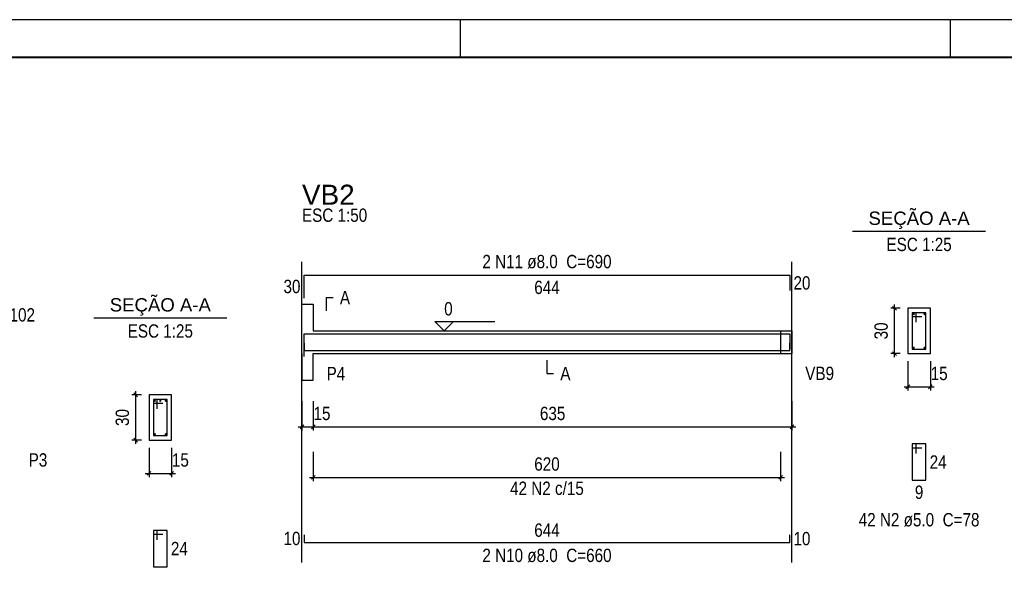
# Model space of a CAD drawing. Extents: x 1874 to 2462, y -2142 to -2023.
# Tile 52 of 74: x 2232 to 2258, y -2038 to -2023. Entities that reach past the tile are written whole.
import ezdxf

# ---------------------------------------------------------------- set-up
doc = ezdxf.new("R2010")
doc.units = 0
doc.header["$LTSCALE"] = 0.1
doc.header["$MEASUREMENT"] = 0
doc.header["$PDMODE"] = 3
doc.header["$PDSIZE"] = 0.1
doc.layers.get('0').update_dxf_attribs({"linetype": 'CONTINUOUS', "lineweight": 25})
doc.layers.get('DEFPOINTS').update_dxf_attribs({"linetype": 'CONTINUOUS', "lineweight": 25})
for name, color, linetype, lineweight in [('Descrição da armadura', 7, 'CONTINUOUS', 5), ('DT-Barras na forma', 20, 'CONTINUOUS', 30), ('DT-Barras no corte', 20, 'CONTINUOUS', 5), ('DT-Barras rebatidas', 20, 'CONTINUOUS', 30), ('DT-Cotas', 1, 'CONTINUOUS', 9), ('DT-Forma', 130, 'CONTINUOUS', 30), ('DT-Pontilhado', 3, 'CONTINUOUS', 25), ('DT-Textos', 7, 'CONTINUOUS', 25), ('DT-Título', 7, 'CONTINUOUS', 25), ('Textos armaduras', 7, 'CONTINUOUS', 5)]:
    doc.layers.add(name, color=color, linetype=linetype, lineweight=lineweight)
doc.layers.add('XX-CARIMBO', color=9, linetype='CONTINUOUS')
doc.layers.add('XX-FOLHA', color=253, linetype='CONTINUOUS')
doc.styles.add('ARIAL', font='arial.ttf')
doc.styles.add('ArialNarrow', font='ARIALN.TTF')
doc.dimstyles.new('UM_25.000000', dxfattribs={"dimtxt": 0.18, "dimasz": 0.1, "dimexe": 0.1, "dimexo": 0.2, "dimgap": 0, "dimtad": 1, "dimtih": 1, "dimtoh": 1, "dimdec": 0, "dimlfac": 25, "dimzin": 0, "dimdsep": 46, "dimtxsty": 'Standard', "dimblk": 'CLOSED', "dimblk1": 'CLOSED', "dimblk2": 'CLOSED', "dimcen": 0.09, "dimdle": 0.1, "dimadec": 0, "dimazin": 2, "dimtfac": 1, "dimtdec": 4, "dimtofl": 0, "dimtmove": 0, "dimatfit": 3, "dimldrblk": 'CLOSED', "dimfxl": 1, "dimtolj": 1, "dimarcsym": 0})
doc.dimstyles.new('UM_50.000000', dxfattribs={"dimtxt": 0.18, "dimasz": 0.1, "dimexe": 0.1, "dimexo": 0.2, "dimgap": 0, "dimtad": 1, "dimtih": 1, "dimtoh": 1, "dimdec": 1, "dimlfac": 50, "dimzin": 0, "dimdsep": 46, "dimtxsty": 'Standard', "dimblk": 'CLOSED', "dimblk1": 'CLOSED', "dimblk2": 'CLOSED', "dimcen": 0.09, "dimdle": 0.1, "dimadec": 1, "dimazin": 2, "dimtfac": 1, "dimtdec": 4, "dimtofl": 0, "dimtmove": 0, "dimatfit": 3, "dimldrblk": 'CLOSED', "dimfxl": 1, "dimtolj": 1, "dimarcsym": 0})

# ---------------------------------------------------------------- blocks, each defined once
blk = doc.blocks.new('_OBLIQUE')
at = {"color": 0, "linetype": 'ByBlock', "lineweight": -2}
blk.add_line((-0.5, -0.5), (0.5, 0.5), dxfattribs=at)
blk = doc.blocks.new('*D4215')
at = {"layer": 'DEFPOINTS', "color": 0, "transparency": 16777216}
for p in [(2235.054, -2033.189), (2235.407, -2033.189), (2235.407, -2034.389)]:
    blk.add_point(p, dxfattribs=at)
at = {"layer": 'DT-Cotas', "color": 0, "lineweight": -2, "transparency": 16777216}
for p, q in [((2235.054, -2034.489), (2235.054, -2033.089)), ((2235.207, -2033.189), (2234.954, -2033.189)), ((2235.207, -2034.389), (2234.954, -2034.389))]:
    blk.add_line(p, q, dxfattribs=at)
at = {"layer": 'DT-Cotas', "color": 0, "lineweight": -2, "transparency": 16777216, "xscale": 0.1, "yscale": 0.1, "zscale": 0.1}
for p, rotation in [((2235.054, -2033.189), 90), ((2235.054, -2034.389), 270)]:
    blk.add_blockref('_OBLIQUE', p, dxfattribs=dict(at, rotation=rotation))
at = {"layer": 'DT-Cotas', "transparency": 16777216, "insert": (2234.701, -2033.789), "char_height": 0.353, "attachment_point": 5, "rotation": 90, "style": 'ArialNarrow'}
blk.add_mtext('\\A1;30', dxfattribs=at)
blk = doc.blocks.new('*D4216')
at = {"layer": 'DEFPOINTS', "color": 0, "transparency": 16777216}
for p in [(2235.407, -2034.389), (2236.007, -2034.389), (2236.007, -2035.271)]:
    blk.add_point(p, dxfattribs=at)
at = {"layer": 'DT-Cotas', "color": 0, "lineweight": -2, "transparency": 16777216}
for p, q in [((2235.407, -2034.589), (2235.407, -2035.371)), ((2236.007, -2034.589), (2236.007, -2035.371)), ((2235.307, -2035.271), (2236.107, -2035.271))]:
    blk.add_line(p, q, dxfattribs=at)
at = {"layer": 'DT-Cotas', "color": 0, "lineweight": -2, "transparency": 16777216, "xscale": 0.1, "yscale": 0.1, "zscale": 0.1, "rotation": 180}
blk.add_blockref('_OBLIQUE', (2235.407, -2035.271), dxfattribs=at)
at = {"layer": 'DT-Cotas', "color": 0, "lineweight": -2, "transparency": 16777216, "xscale": 0.1, "yscale": 0.1, "zscale": 0.1}
blk.add_blockref('_OBLIQUE', (2236.007, -2035.271), dxfattribs=at)
at = {"layer": 'DT-Cotas', "transparency": 16777216, "insert": (2236.239, -2034.918), "char_height": 0.353, "attachment_point": 5, "rotation": 0.0057, "style": 'ArialNarrow'}
blk.add_mtext('\\A1;15', dxfattribs=at)
blk = doc.blocks.new('*D4227')
at = {"layer": 'DEFPOINTS', "color": 0, "transparency": 16777216}
for p in [(2239.465, -2033.153), (2239.765, -2033.153), (2239.765, -2034.036)]:
    blk.add_point(p, dxfattribs=at)
at = {"layer": 'DT-Cotas', "color": 0, "lineweight": -2, "transparency": 16777216}
for p, q in [((2239.465, -2033.353), (2239.465, -2034.136)), ((2239.765, -2033.353), (2239.765, -2034.136)), ((2239.365, -2034.036), (2239.865, -2034.036))]:
    blk.add_line(p, q, dxfattribs=at)
at = {"layer": 'DT-Cotas', "color": 0, "lineweight": -2, "transparency": 16777216, "xscale": 0.1, "yscale": 0.1, "zscale": 0.1, "rotation": 180}
blk.add_blockref('_OBLIQUE', (2239.465, -2034.036), dxfattribs=at)
at = {"layer": 'DT-Cotas', "color": 0, "lineweight": -2, "transparency": 16777216, "xscale": 0.1, "yscale": 0.1, "zscale": 0.1}
blk.add_blockref('_OBLIQUE', (2239.765, -2034.036), dxfattribs=at)
at = {"layer": 'DT-Cotas', "transparency": 16777216, "insert": (2239.997, -2033.683), "char_height": 0.353, "attachment_point": 5, "rotation": 0.0057, "style": 'ArialNarrow'}
blk.add_mtext('\\A1;15', dxfattribs=at)
blk = doc.blocks.new('*D4228')
at = {"layer": 'DEFPOINTS', "color": 0, "transparency": 16777216}
for p in [(2239.765, -2033.153), (2252.465, -2033.153), (2252.465, -2034.036)]:
    blk.add_point(p, dxfattribs=at)
at = {"layer": 'DT-Cotas', "color": 0, "lineweight": -2, "transparency": 16777216}
for p, q in [((2239.765, -2033.353), (2239.765, -2034.136)), ((2252.465, -2033.353), (2252.465, -2034.136)), ((2239.665, -2034.036), (2252.565, -2034.036))]:
    blk.add_line(p, q, dxfattribs=at)
at = {"layer": 'DT-Cotas', "color": 0, "lineweight": -2, "transparency": 16777216, "xscale": 0.1, "yscale": 0.1, "zscale": 0.1, "rotation": 180}
blk.add_blockref('_OBLIQUE', (2239.765, -2034.036), dxfattribs=at)
at = {"layer": 'DT-Cotas', "color": 0, "lineweight": -2, "transparency": 16777216, "xscale": 0.1, "yscale": 0.1, "zscale": 0.1}
blk.add_blockref('_OBLIQUE', (2252.465, -2034.036), dxfattribs=at)
at = {"layer": 'DT-Cotas', "transparency": 16777216, "insert": (2246.115, -2033.683), "char_height": 0.353, "attachment_point": 5, "rotation": 0.0057, "style": 'ArialNarrow'}
blk.add_mtext('\\A1;635', dxfattribs=at)
blk = doc.blocks.new('*D4229')
at = {"layer": 'DEFPOINTS', "color": 0, "transparency": 16777216}
for p in [(2255.185, -2030.894), (2255.538, -2030.894), (2255.538, -2032.094)]:
    blk.add_point(p, dxfattribs=at)
at = {"layer": 'DT-Cotas', "color": 0, "lineweight": -2, "transparency": 16777216}
for p, q in [((2255.338, -2030.894), (2255.085, -2030.894)), ((2255.185, -2032.194), (2255.185, -2030.794)), ((2255.338, -2032.094), (2255.085, -2032.094))]:
    blk.add_line(p, q, dxfattribs=at)
at = {"layer": 'DT-Cotas', "color": 0, "lineweight": -2, "transparency": 16777216, "xscale": 0.1, "yscale": 0.1, "zscale": 0.1}
for p, rotation in [((2255.185, -2030.894), 90), ((2255.185, -2032.094), 270)]:
    blk.add_blockref('_OBLIQUE', p, dxfattribs=dict(at, rotation=rotation))
at = {"layer": 'DT-Cotas', "transparency": 16777216, "insert": (2254.832, -2031.494), "char_height": 0.353, "attachment_point": 5, "rotation": 90, "style": 'ArialNarrow'}
blk.add_mtext('\\A1;30', dxfattribs=at)
blk = doc.blocks.new('*D4230')
at = {"layer": 'DEFPOINTS', "color": 0, "transparency": 16777216}
for p in [(2255.538, -2032.094), (2256.138, -2032.094), (2256.138, -2032.977)]:
    blk.add_point(p, dxfattribs=at)
at = {"layer": 'DT-Cotas', "color": 0, "lineweight": -2, "transparency": 16777216}
for p, q in [((2255.538, -2032.294), (2255.538, -2033.077)), ((2256.138, -2032.294), (2256.138, -2033.077)), ((2255.438, -2032.977), (2256.238, -2032.977))]:
    blk.add_line(p, q, dxfattribs=at)
at = {"layer": 'DT-Cotas', "color": 0, "lineweight": -2, "transparency": 16777216, "xscale": 0.1, "yscale": 0.1, "zscale": 0.1, "rotation": 180}
blk.add_blockref('_OBLIQUE', (2255.538, -2032.977), dxfattribs=at)
at = {"layer": 'DT-Cotas', "color": 0, "lineweight": -2, "transparency": 16777216, "xscale": 0.1, "yscale": 0.1, "zscale": 0.1}
blk.add_blockref('_OBLIQUE', (2256.138, -2032.977), dxfattribs=at)
at = {"layer": 'DT-Cotas', "transparency": 16777216, "insert": (2256.37, -2032.624), "char_height": 0.353, "attachment_point": 5, "rotation": 0.0057, "style": 'ArialNarrow'}
blk.add_mtext('\\A1;15', dxfattribs=at)
blk = doc.blocks.new('*D4231')
at = {"layer": 'DEFPOINTS', "color": 0, "transparency": 16777216}
for p in [(2239.765, -2034.495), (2252.165, -2034.495), (2252.165, -2035.377)]:
    blk.add_point(p, dxfattribs=at)
at = {"layer": 'DT-Cotas', "color": 0, "lineweight": -2, "transparency": 16777216}
for p, q in [((2239.765, -2034.695), (2239.765, -2035.477)), ((2252.165, -2034.695), (2252.165, -2035.477)), ((2239.665, -2035.377), (2252.265, -2035.377))]:
    blk.add_line(p, q, dxfattribs=at)
at = {"layer": 'DT-Cotas', "color": 0, "lineweight": -2, "transparency": 16777216, "xscale": 0.1, "yscale": 0.1, "zscale": 0.1, "rotation": 180}
blk.add_blockref('_OBLIQUE', (2239.765, -2035.377), dxfattribs=at)
at = {"layer": 'DT-Cotas', "color": 0, "lineweight": -2, "transparency": 16777216, "xscale": 0.1, "yscale": 0.1, "zscale": 0.1}
blk.add_blockref('_OBLIQUE', (2252.165, -2035.377), dxfattribs=at)
at = {"layer": 'DT-Cotas', "transparency": 16777216, "insert": (2245.965, -2035.024), "char_height": 0.353, "attachment_point": 5, "rotation": 0.0057, "style": 'ArialNarrow'}
blk.add_mtext('\\A1;620', dxfattribs=at)
blk = doc.blocks.new('Aprovacao A-1_SC')
at = {"layer": 'XX-CARIMBO', "ltscale": 0.5}
blk.add_line((840, 594), (0, 594), dxfattribs=at)
at = {"layer": 'XX-FOLHA', "ltscale": 0.5}
for p, q in [((340, 594), (340, 584)), ((470, 594), (470, 584)), ((470, 594), (470, 584))]:
    blk.add_line(p, q, dxfattribs=at)
at = {"layer": 'XX-FOLHA', "ltscale": 0.5, "const_width": 0.5}
blk.add_lwpolyline([(25, 584), (25, 10), (830, 10), (830, 584), (25, 584)], dxfattribs=at)

msp = doc.modelspace()

# ---------------------------------------------------------------- linework, layer by layer
at = {"layer": 'DT-Barras na forma'}
for p, q in [((2255.7584, -2031.0143), (2255.6584, -2031.0143)), ((2255.6584, -2031.0143), (2255.6584, -2031.9743)), ((2256.0184, -2031.0143), (2255.6584, -2031.0143)), ((2255.6584, -2031.0143), (2255.6584, -2031.1143)), ((2255.7584, -2031.2643), (2255.7584, -2031.0143)), ((2256.0184, -2031.9743), (2256.0184, -2031.0143)), ((2255.6584, -2031.1143), (2255.9084, -2031.1143)), ((2255.6584, -2031.9743), (2256.0184, -2031.9743)), ((2235.6267, -2033.3088), (2235.5267, -2033.3088)), ((2235.5267, -2033.3088), (2235.5267, -2034.2688)), ((2235.8867, -2033.3088), (2235.5267, -2033.3088)), ((2235.5267, -2033.3088), (2235.5267, -2033.4088)), ((2235.6267, -2033.5588), (2235.6267, -2033.3088)), ((2235.8867, -2034.2688), (2235.8867, -2033.3088)), ((2235.5267, -2033.4088), (2235.7767, -2033.4088)), ((2235.5267, -2034.2688), (2235.8867, -2034.2688))]:
    msp.add_line(p, q, dxfattribs=at)
for points in [[(2239.5249, -2032.175), (2239.5249, -2031.5723), (2252.4049, -2031.5723), (2252.4049, -2031.977)], [(2239.5249, -2031.8163), (2239.5249, -2032.0163), (2252.4049, -2032.0163), (2252.4049, -2031.8163)]]:
    msp.add_lwpolyline(points, dxfattribs=at)
at = {"layer": 'DT-Barras no corte'}
for centre in [(2255.6944, -2031.0503), (2255.9824, -2031.0503), (2255.6944, -2031.9383), (2255.9824, -2031.9383), (2235.5627, -2033.3448), (2235.7067, -2033.3448), (2235.8507, -2033.3448), (2235.5627, -2034.2328), (2235.8507, -2034.2328)]:
    msp.add_circle(centre, 0.016, dxfattribs=at)
at = {"layer": 'DT-Barras rebatidas'}
for p, q in [((2239.5249, -2030.6218), (2239.5249, -2030.0191)), ((2239.5249, -2030.0191), (2252.4049, -2030.0191)), ((2252.4049, -2030.0191), (2252.4049, -2030.4238)), ((2255.7584, -2034.4888), (2255.6584, -2034.4888)), ((2255.6584, -2034.4888), (2255.6584, -2035.4488)), ((2256.0184, -2034.4888), (2255.6584, -2034.4888)), ((2255.6584, -2034.4888), (2255.6584, -2034.5888)), ((2255.6584, -2034.5888), (2255.9084, -2034.5888)), ((2255.7584, -2034.7388), (2255.7584, -2034.4888)), ((2256.0184, -2035.4488), (2256.0184, -2034.4888)), ((2255.6584, -2035.4488), (2256.0184, -2035.4488)), ((2235.6267, -2036.7833), (2235.5267, -2036.7833)), ((2235.5267, -2036.7833), (2235.5267, -2037.7433)), ((2235.8867, -2036.7833), (2235.5267, -2036.7833)), ((2235.5267, -2036.7833), (2235.5267, -2036.8833)), ((2235.6267, -2037.0333), (2235.6267, -2036.7833)), ((2235.8867, -2037.7433), (2235.8867, -2036.7833)), ((2235.5267, -2036.8833), (2235.7767, -2036.8833)), ((2239.5249, -2036.8995), (2239.5249, -2037.0995)), ((2252.4049, -2037.0995), (2252.4049, -2036.8995)), ((2239.5249, -2037.0995), (2252.4049, -2037.0995)), ((2235.5267, -2037.7433), (2235.8867, -2037.7433))]:
    msp.add_line(p, q, dxfattribs=at)
at = {"layer": 'DT-Forma'}
for p, q in [((2239.4649, -2031.4943), (2239.4649, -2030.7883)), ((2239.4649, -2030.7883), (2239.7649, -2030.7883)), ((2239.7649, -2030.7883), (2239.7649, -2031.4943)), ((2256.1384, -2030.8943), (2255.5384, -2030.8943)), ((2255.5384, -2030.8943), (2255.5384, -2032.0943)), ((2256.1384, -2032.0943), (2256.1384, -2030.8943)), ((2239.7649, -2031.4943), (2252.1649, -2031.4943)), ((2252.1649, -2031.4943), (2252.4649, -2031.4943)), ((2239.4649, -2032.0943), (2239.4649, -2032.8003)), ((2239.7649, -2032.8003), (2239.7649, -2032.0943)), ((2239.7649, -2032.0943), (2252.1649, -2032.0943)), ((2252.1649, -2032.0943), (2252.4649, -2032.0943)), ((2255.5384, -2032.0943), (2256.1384, -2032.0943)), ((2239.4649, -2032.8003), (2239.7649, -2032.8003)), ((2236.0067, -2033.1888), (2235.4067, -2033.1888)), ((2235.4067, -2033.1888), (2235.4067, -2034.3888)), ((2236.0067, -2034.3888), (2236.0067, -2033.1888)), ((2235.4067, -2034.3888), (2236.0067, -2034.3888))]:
    msp.add_line(p, q, dxfattribs=at)
at = {"layer": 'DT-Forma', "linetype": 'Continuous'}
for p, q in [((2239.4649, -2032.0943), (2239.4649, -2031.4943)), ((2252.4649, -2031.4943), (2252.4649, -2032.0943))]:
    msp.add_line(p, q, dxfattribs=at)
at = {"layer": 'DT-Pontilhado', "ltscale": 0.05}
for p, q in [((2239.4649, -2037.629), (2239.4649, -2029.6661)), ((2252.4649, -2037.629), (2252.4649, -2029.6661)), ((2252.1649, -2031.4943), (2252.1649, -2032.0943))]:
    msp.add_line(p, q, dxfattribs=at)
at = {"layer": 'DT-Textos'}
for p, q in [((2254.0734, -2028.8528), (2257.6034, -2028.8528)), ((2233.9417, -2031.1473), (2237.4717, -2031.1473))]:
    msp.add_line(p, q, dxfattribs=at)
for points in [[(2240.1179, -2030.9648), (2240.1179, -2030.6118), (2240.2944, -2030.6118)], [(2243.4849, -2031.2472), (2243.2378, -2031.4943), (2242.9907, -2031.2472), (2244.5792, -2031.2472)], [(2245.9649, -2032.2708), (2245.9649, -2032.6238), (2246.1414, -2032.6238)]]:
    msp.add_lwpolyline(points, dxfattribs=at)

# ---------------------------------------------------------------- block references
at = {"xscale": 0.1, "yscale": 0.1, "zscale": 0.1}
msp.add_blockref('Aprovacao A-1_SC', (2209.665, -2082.645), dxfattribs=at)

# ---------------------------------------------------------------- texts
at = {"layer": 'Descrição da armadura', "char_height": 0.353, "attachment_point": 8, "line_spacing_factor": 0.9, "style": 'ArialNarrow'}
for s, insert, width in [('2 N11 ø8.0  C=690', (2245.9652, -2029.8422), 7.2012), ('1 N8 ø8.0  C=102', (2230.7805, -2031.2542), 6.7776), ('42 N2 c/15', (2245.9649, -2035.8467), 4.236), ('42 N2 ø5.0  C=78', (2255.8382, -2036.6842), 6.7776), ('2 N10 ø8.0  C=660', (2245.9652, -2037.6292), 7.2012)]:
    msp.add_mtext(s, dxfattribs=dict(at, insert=insert, width=width))
at = {"layer": 'DT-Textos', "char_height": 0.353, "line_spacing_factor": 0.798}
for s, insert, width, attachment_point, style in [('ESC 1:50', (2239.4652, -2028.6072), 3.3888, 7, 'ArialNarrow'), ('SEÇÃO A-A', (2255.8382, -2028.7927), 3.8124, 8, 'ARIAL'), ('ESC 1:25', (2255.8382, -2029.3822), 3.3888, 8, 'ArialNarrow'), ('SEÇÃO A-A', (2235.7065, -2031.0877), 3.8124, 8, 'ARIAL'), ('A', (2240.4712, -2030.7882), 0.4236, 7, 'ArialNarrow'), ('0', (2243.2382, -2031.0882), 0.4236, 7, 'ArialNarrow'), ('ESC 1:25', (2235.7065, -2031.6772), 3.3888, 8, 'ArialNarrow'), ('P4', (2240.1182, -2032.8002), 0.8472, 7, 'ArialNarrow'), ('A', (2246.3182, -2032.8002), 0.4236, 7, 'ArialNarrow'), ('VB9', (2252.8182, -2032.8002), 1.2708, 7, 'ArialNarrow'), ('P3', (2232.2135, -2035.0952), 0.8472, 7, 'ArialNarrow')]:
    msp.add_mtext(s, dxfattribs=dict(at, insert=insert, width=width, attachment_point=attachment_point, style=style))
at = {"layer": 'DT-Título', "insert": (2239.4652, -2028.148), "char_height": 0.5295, "width": 1.9062, "attachment_point": 7, "line_spacing_factor": 0.798, "style": 'ARIAL'}
msp.add_mtext('VB2', dxfattribs=at)
at = {"layer": 'Textos armaduras', "char_height": 0.353, "line_spacing_factor": 0.9, "style": 'ArialNarrow'}
for s, insert, width, attachment_point in [('30', (2239.4249, -2030.497), 1.2472, 9), ('644', (2245.9649, -2030.163), 1.6708, 2), ('20', (2252.5049, -2030.045), 1.2472, 1), ('24', (2256.1184, -2034.7923), 1.2472, 1), ('9', (2255.8384, -2035.5927), 0.8236, 2), ('644', (2245.9649, -2036.9556), 1.6708, 8), ('10', (2239.4249, -2037.176), 1.2472, 9), ('10', (2252.5049, -2036.823), 1.2472, 1), ('24', (2235.9867, -2037.0868), 1.2472, 1)]:
    msp.add_mtext(s, dxfattribs=dict(at, insert=insert, width=width, attachment_point=attachment_point))

# ---------------------------------------------------------------- dimensions: what is measured, and where the dimension line sits
at = {"layer": 'DT-Cotas'}
for base, p1, p2, picture, middle in [((2255.1854, -2030.8943), (2255.5384, -2032.0943), (2255.5384, -2030.8943), '*D4229', (2254.8324, -2031.4943)), ((2235.0537, -2033.1888), (2235.4067, -2034.3888), (2235.4067, -2033.1888), '*D4215', (2234.7007, -2033.7888))]:
    dim = msp.add_linear_dim(base=base, p1=p1, p2=p2, angle=90, dimstyle='UM_25.000000', override={"dimtxt": 0.353, "dimasz": 0.1, "dimexe": 0.1, "dimexo": 0.2, "dimtad": 1, "dimtih": 0, "dimtoh": 0, "dimdec": 1, "dimlfac": 25, "dimzin": 8, "dimtxsty": 'ArialNarrow', "dimblk": 'OBLIQUE', "dimblk1": 'OBLIQUE', "dimblk2": 'OBLIQUE', "dimsah": 1, "dimdle": 0.1, "dimse1": 0, "dimse2": 0, "dimclrt": 256, "dimadec": 1, "dimazin": 3, "dimtmove": 2, "dimldrblk": 'OBLIQUE'}, dxfattribs=at)
    dim.commit()
    dim.dimension.update_dxf_attribs({"geometry": picture, "text_midpoint": middle, "dimtype": 160, "text_rotation": 90})
for base, p1, p2, dimstyle, override, picture, middle in [((2256.1384, -2032.9768), (2255.5384, -2032.0943), (2256.1384, -2032.0943), 'UM_25.000000', {"dimtxt": 0.353, "dimasz": 0.1, "dimexe": 0.1, "dimexo": 0.2, "dimtad": 1, "dimtih": 0, "dimtoh": 0, "dimdec": 1, "dimlfac": 25, "dimzin": 8, "dimtxsty": 'ArialNarrow', "dimblk": 'OBLIQUE', "dimblk1": 'OBLIQUE', "dimblk2": 'OBLIQUE', "dimsah": 1, "dimdle": 0.1, "dimse1": 0, "dimse2": 0, "dimclrt": 256, "dimadec": 1, "dimazin": 3, "dimtmove": 2, "dimldrblk": 'OBLIQUE'}, '*D4230', (2256.3702, -2032.6238)), ((2239.7649, -2034.0358), (2239.4649, -2033.1533), (2239.7649, -2033.1533), 'UM_50.000000', {"dimtxt": 0.353, "dimasz": 0.1, "dimexe": 0.1, "dimexo": 0.2, "dimtad": 1, "dimtih": 0, "dimtoh": 0, "dimdec": 1, "dimlfac": 50, "dimzin": 8, "dimtxsty": 'ArialNarrow', "dimblk": 'OBLIQUE', "dimblk1": 'OBLIQUE', "dimblk2": 'OBLIQUE', "dimsah": 1, "dimdle": 0.1, "dimse1": 0, "dimse2": 0, "dimclrt": 256, "dimadec": 1, "dimazin": 3, "dimtmove": 2, "dimldrblk": 'OBLIQUE'}, '*D4227', (2239.9967, -2033.6828)), ((2252.4649, -2034.0358), (2239.7649, -2033.1533), (2252.4649, -2033.1533), 'UM_50.000000', {"dimtxt": 0.353, "dimasz": 0.1, "dimexe": 0.1, "dimexo": 0.2, "dimtad": 1, "dimtih": 0, "dimtoh": 0, "dimdec": 1, "dimlfac": 50, "dimzin": 8, "dimtxsty": 'ArialNarrow', "dimblk": 'OBLIQUE', "dimblk1": 'OBLIQUE', "dimblk2": 'OBLIQUE', "dimsah": 1, "dimdle": 0.1, "dimse1": 0, "dimse2": 0, "dimclrt": 256, "dimadec": 1, "dimazin": 3, "dimtmove": 2, "dimldrblk": 'OBLIQUE'}, '*D4228', (2246.1149, -2033.6828)), ((2236.0067, -2035.2713), (2235.4067, -2034.3888), (2236.0067, -2034.3888), 'UM_25.000000', {"dimtxt": 0.353, "dimasz": 0.1, "dimexe": 0.1, "dimexo": 0.2, "dimtad": 1, "dimtih": 0, "dimtoh": 0, "dimdec": 1, "dimlfac": 25, "dimzin": 8, "dimtxsty": 'ArialNarrow', "dimblk": 'OBLIQUE', "dimblk1": 'OBLIQUE', "dimblk2": 'OBLIQUE', "dimsah": 1, "dimdle": 0.1, "dimse1": 0, "dimse2": 0, "dimclrt": 256, "dimadec": 1, "dimazin": 3, "dimtmove": 2, "dimldrblk": 'OBLIQUE'}, '*D4216', (2236.2385, -2034.9183)), ((2252.1649, -2035.3772), (2239.7649, -2034.4947), (2252.1649, -2034.4947), 'UM_50.000000', {"dimtxt": 0.353, "dimasz": 0.1, "dimexe": 0.1, "dimexo": 0.2, "dimtad": 1, "dimtih": 0, "dimtoh": 0, "dimdec": 1, "dimlfac": 50, "dimzin": 8, "dimtxsty": 'ArialNarrow', "dimblk": 'OBLIQUE', "dimblk1": 'OBLIQUE', "dimblk2": 'OBLIQUE', "dimsah": 1, "dimdle": 0.1, "dimse1": 0, "dimse2": 0, "dimclrt": 256, "dimadec": 1, "dimazin": 3, "dimtmove": 2, "dimldrblk": 'OBLIQUE'}, '*D4231', (2245.9649, -2035.0242))]:
    dim = msp.add_linear_dim(base=base, p1=p1, p2=p2, dimstyle=dimstyle, override=override, dxfattribs=at)
    dim.commit()
    dim.dimension.update_dxf_attribs({"geometry": picture, "text_midpoint": middle, "dimtype": 160, "text_rotation": 0.00573})

doc.saveas('drawing.dxf')
